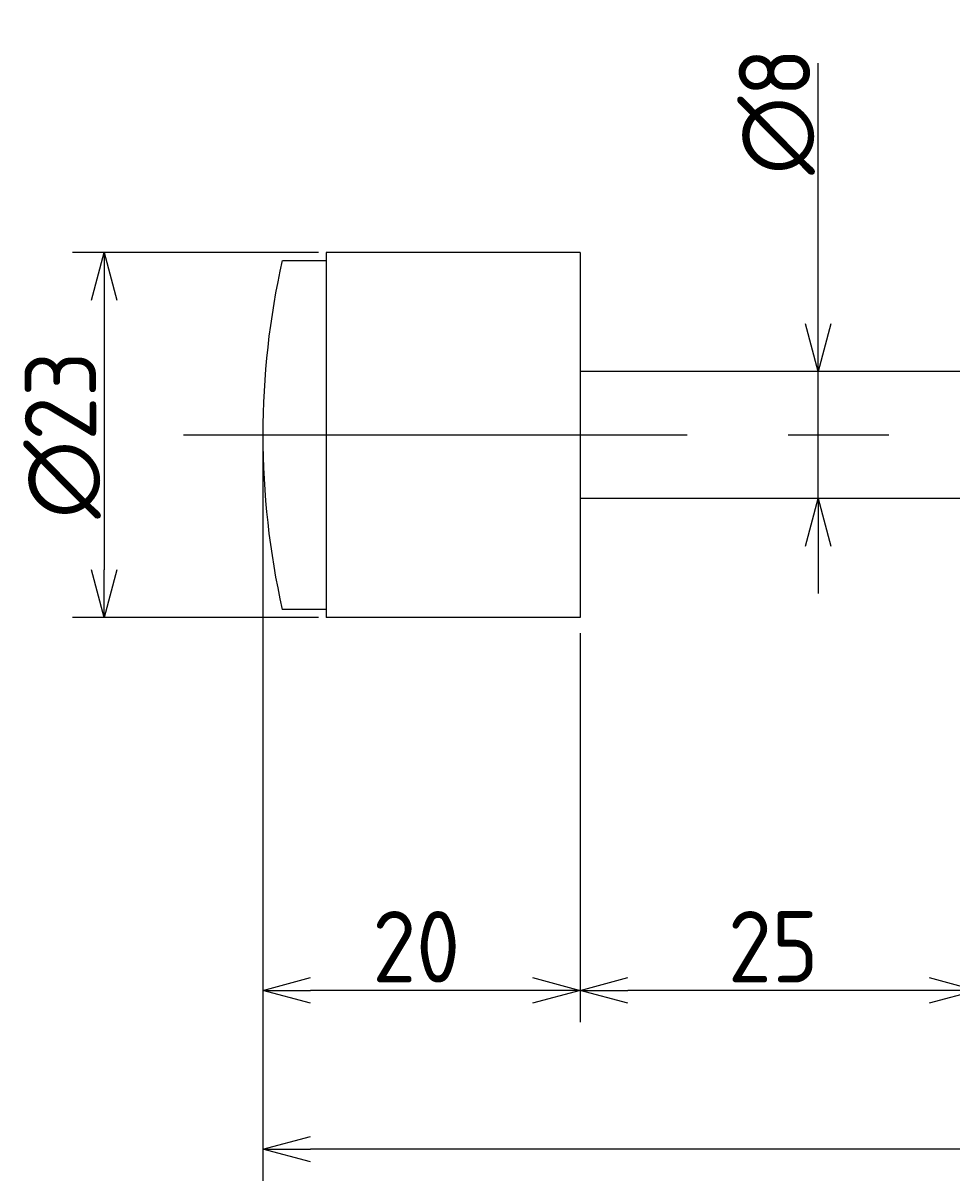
# Model space of a CAD drawing. Extents: x 50 to 338, y 138 to 215.
# Tile 2 of 3: x 180 to 238, y 138 to 211. Entities that reach past the tile are written whole.
import ezdxf

# ---------------------------------------------------------------- set-up
doc = ezdxf.new("R2010")
doc.units = 0
doc.linetypes.add('CENTER', pattern=[50.8, 31.75, -6.35, 6.35, -6.35])
doc.layers.get('0').update_dxf_attribs({"linetype": 'CONTINUOUS'})
doc.layers.get('DEFPOINTS').update_dxf_attribs({"linetype": 'CONTINUOUS'})
for name, color, linetype in [('図形', 7, 'CONTINUOUS'), ('図枠', 7, 'CONTINUOUS'), ('寸法_文字', 3, 'CONTINUOUS')]:
    doc.layers.add(name, color=color, linetype=linetype)
doc.layers.get('0').off()
doc.styles.add('DIMENSION', font='isocp.shx', dxfattribs={"bigfont": 'bigfont.shx'})
doc.dimstyles.get("Standard").update_dxf_attribs({"dimtxt": 0.18, "dimasz": 0.18, "dimexe": 0.18, "dimexo": 0.0625, "dimgap": 0.09, "dimtad": 0, "dimtih": 1, "dimtoh": 1, "dimzin": 0, "dimcen": 0.09, "dimazin": 3, "dimtfac": 1, "dimtofl": 0, "dimtmove": 0, "dimatfit": 3})

# ---------------------------------------------------------------- blocks, each defined once
blk = doc.blocks.new('_OPEN30')
at = {"color": 0, "linetype": 'BYBLOCK'}
for p, q in [((-1, 0.268), (0, 0)), ((0, 0), (-1, -0.268)), ((0, 0), (-1, 0))]:
    blk.add_line(p, q, dxfattribs=at)
blk = doc.blocks.new('*U32')
at = {"layer": '寸法_文字', "color": 3, "style": 'DIMENSION'}
blk.add_text('∅23', height=4.5, rotation=90, dxfattribs=at).set_placement((184.5, 179.732))
blk = doc.blocks.new('*D4')
at = {"layer": 'DEFPOINTS', "color": 0}
for p in [(199, 196.5), (185, 173.5), (199, 173.5)]:
    blk.add_point(p, dxfattribs=at)
at = {"layer": '寸法_文字', "color": 3}
for p, q in [((198.5, 196.5), (183, 196.5)), ((185, 193.5), (185, 176.5)), ((198.5, 173.5), (183, 173.5))]:
    blk.add_line(p, q, dxfattribs=at)
at = {"layer": '図枠'}
blk.add_blockref('*U32', (0, 0), dxfattribs=at)
at = {"layer": '寸法_文字', "color": 3, "xscale": 3, "yscale": 3, "zscale": 3}
for p, rotation in [((185, 196.5), 90), ((185, 173.5), 270)]:
    blk.add_blockref('_OPEN30', p, dxfattribs=dict(at, rotation=rotation))
blk = doc.blocks.new('*U22')
at = {"layer": '寸法_文字', "color": 3, "style": 'DIMENSION'}
blk.add_text('∅8', height=4.5, rotation=90, dxfattribs=at).set_placement((229.5, 201.4))
blk = doc.blocks.new('*D5')
at = {"layer": 'DEFPOINTS', "color": 0}
for p in [(227.5, 189), (227.5, 181), (230, 181)]:
    blk.add_point(p, dxfattribs=at)
at = {"layer": '寸法_文字', "color": 3}
for p, q in [((230, 192), (230, 208.425)), ((230, 181), (230, 189)), ((230, 178), (230, 175))]:
    blk.add_line(p, q, dxfattribs=at)
at = {"layer": '図枠'}
blk.add_blockref('*U22', (0, 0), dxfattribs=at)
at = {"layer": '寸法_文字', "color": 3, "xscale": 3, "yscale": 3, "zscale": 3}
for p, rotation in [((230, 189), 270), ((230, 181), 90)]:
    blk.add_blockref('_OPEN30', p, dxfattribs=dict(at, rotation=rotation))
blk = doc.blocks.new('*U31')
at = {"layer": '寸法_文字', "color": 3, "style": 'DIMENSION'}
blk.add_text('25', height=4.5, dxfattribs=at).set_placement((224.314, 150.5))
blk = doc.blocks.new('*D10')
at = {"layer": 'DEFPOINTS', "color": 0}
for p in [(215, 173), (240, 172.5), (215, 150)]:
    blk.add_point(p, dxfattribs=at)
at = {"layer": '寸法_文字', "color": 3}
for p, q in [((215, 172.5), (215, 148)), ((240, 172), (240, 148)), ((237, 150), (218, 150))]:
    blk.add_line(p, q, dxfattribs=at)
at = {"layer": '図枠'}
blk.add_blockref('*U31', (0, 0), dxfattribs=at)
at = {"layer": '寸法_文字', "color": 3, "xscale": 3, "yscale": 3, "zscale": 3, "rotation": 180}
blk.add_blockref('_OPEN30', (215, 150), dxfattribs=at)
at = {"layer": '寸法_文字', "color": 3, "xscale": 3, "yscale": 3, "zscale": 3}
blk.add_blockref('_OPEN30', (240, 150), dxfattribs=at)
blk = doc.blocks.new('*U27')
at = {"layer": '寸法_文字', "color": 3, "style": 'DIMENSION'}
blk.add_text('20', height=4.5, dxfattribs=at).set_placement((201.905, 150.5))
blk = doc.blocks.new('*D11')
at = {"layer": 'DEFPOINTS', "color": 0}
for p in [(195, 185), (215, 173), (195, 150)]:
    blk.add_point(p, dxfattribs=at)
at = {"layer": '寸法_文字', "color": 3}
for p, q in [((195, 184.5), (195, 148)), ((215, 172.5), (215, 148)), ((212, 150), (198, 150))]:
    blk.add_line(p, q, dxfattribs=at)
at = {"layer": '図枠'}
blk.add_blockref('*U27', (0, 0), dxfattribs=at)
at = {"layer": '寸法_文字', "color": 3, "xscale": 3, "yscale": 3, "zscale": 3, "rotation": 180}
blk.add_blockref('_OPEN30', (195, 150), dxfattribs=at)
at = {"layer": '寸法_文字', "color": 3, "xscale": 3, "yscale": 3, "zscale": 3}
blk.add_blockref('_OPEN30', (215, 150), dxfattribs=at)
blk = doc.blocks.new('*U26')
at = {"layer": '寸法_文字', "color": 3, "style": 'DIMENSION'}
blk.add_text('(137.5)', height=4.5, dxfattribs=at).set_placement((255.425, 140.725))
blk = doc.blocks.new('*D12')
at = {"layer": 'DEFPOINTS', "color": 0}
for p in [(195, 185), (332.5, 172.5), (195, 140)]:
    blk.add_point(p, dxfattribs=at)
at = {"layer": '寸法_文字', "color": 3}
for p, q in [((195, 184.5), (195, 138)), ((332.5, 172), (332.5, 138)), ((329.5, 140), (198, 140))]:
    blk.add_line(p, q, dxfattribs=at)
at = {"layer": '図枠'}
blk.add_blockref('*U26', (0, 0), dxfattribs=at)
at = {"layer": '寸法_文字', "color": 3, "xscale": 3, "yscale": 3, "zscale": 3, "rotation": 180}
blk.add_blockref('_OPEN30', (195, 140), dxfattribs=at)
at = {"layer": '寸法_文字', "color": 3, "xscale": 3, "yscale": 3, "zscale": 3}
blk.add_blockref('_OPEN30', (332.5, 140), dxfattribs=at)

msp = doc.modelspace()

# ---------------------------------------------------------------- linework, layer by layer
at = {"layer": '図形'}
for p, q in [((199, 196.5), (199, 173.5)), ((215, 196.5), (199, 196.5)), ((215, 196.5), (215, 173.5)), ((196.251, 196), (199, 196)), ((240, 189), (215, 189)), ((240, 181), (215, 181)), ((199, 174), (196.225, 174)), ((215, 173.5), (199, 173.5))]:
    msp.add_line(p, q, dxfattribs=at)
at = {"layer": '図形', "color": 3, "linetype": 'CENTER'}
msp.add_line((190, 185), (337.5, 185), dxfattribs=at)
at = {"layer": '図形'}
msp.add_arc((245, 185), 50, 167.29097, 192.70903, dxfattribs=at)

# ---------------------------------------------------------------- dimensions: what is measured, and where the dimension line sits
at = {"layer": '寸法_文字'}
dim = msp.add_linear_dim(base=(230, 181), p1=(227.5, 189), p2=(227.5, 181), angle=90, text='%%c<>', dimstyle='Standard', override={"dimse1": 1, "dimse2": 1}, dxfattribs=at)
dim.commit()
dim.dimension.update_dxf_attribs({"geometry": '*D5', "text_midpoint": (230, 205), "dimtype": 128})
dim = msp.add_linear_dim(base=(185, 173.5), p1=(199, 196.5), p2=(199, 173.5), angle=90, text='%%c<>', dimstyle='Standard', dxfattribs=at)
dim.commit()
dim.dimension.update_dxf_attribs({"geometry": '*D4', "text_midpoint": (185, 185), "dimtype": 128})
for base, p1, p2, picture, middle in [((195, 150), (215, 173), (195, 185), '*D11', (205, 150)), ((215, 150), (240, 172.5), (215, 173), '*D10', (227.5, 150))]:
    dim = msp.add_linear_dim(base=base, p1=p1, p2=p2, dimstyle='Standard', dxfattribs=at)
    dim.commit()
    dim.dimension.update_dxf_attribs({"geometry": picture, "text_midpoint": middle, "dimtype": 128})
dim = msp.add_linear_dim(base=(195, 140), p1=(332.5, 172.5), p2=(195, 185), text='(<>)', dimstyle='Standard', dxfattribs=at)
dim.commit()
dim.dimension.update_dxf_attribs({"geometry": '*D12', "text_midpoint": (263.75, 140), "dimtype": 128})

doc.saveas('drawing.dxf')
